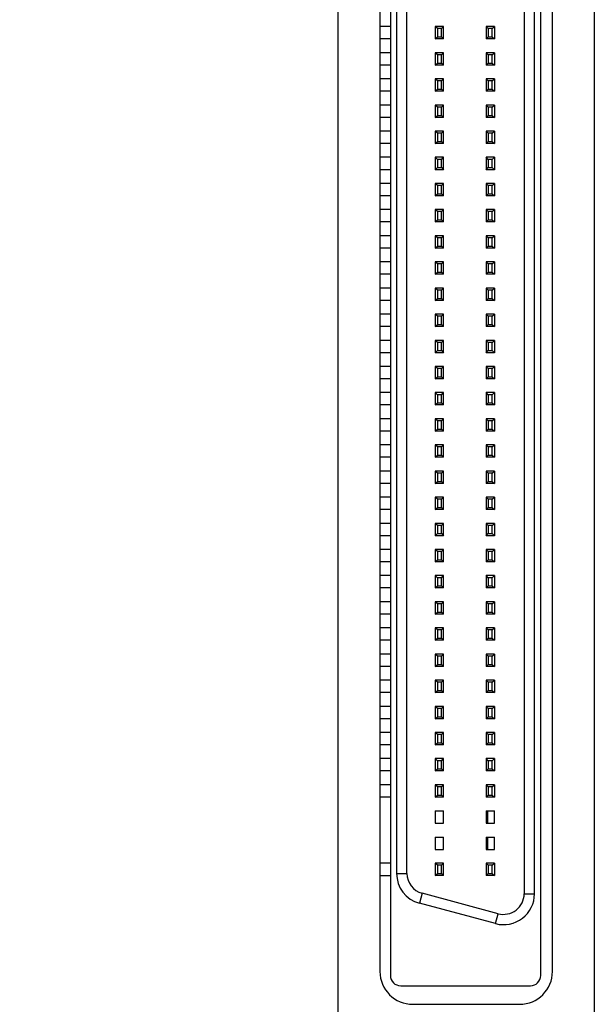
# Model space of a CAD drawing. Header units: inches. Extents: x 0.2 to 16.8, y 0.1 to 10.8.
# Tile 3 of 12: x 3.7 to 4.8, y 4.5 to 6.4. Entities that reach past the tile are written whole.
import ezdxf

# ---------------------------------------------------------------- set-up
doc = ezdxf.new("R2010")
doc.units = ezdxf.units.IN
doc.header["$LTSCALE"] = 0.935
doc.header["$MEASUREMENT"] = 0
doc.layers.get('0').update_dxf_attribs({"linetype": 'CONTINUOUS'})
doc.layers.add('DIMENSIONS', color=7, linetype='CONTINUOUS')
doc.styles.get("Standard").update_dxf_attribs({"font": 'txt', "width": 0.8})
doc.dimstyles.new('DIMSTYLE_1', dxfattribs={"dimtxt": 0.125, "dimasz": 0.18, "dimexe": 0.18, "dimexo": 0.0625, "dimgap": 0.09, "dimtad": 0, "dimtih": 1, "dimtoh": 1, "dimdec": 3, "dimzin": 4, "dimdsep": 46, "dimtxsty": 'STANDARD', "dimblk": '_FILLED', "dimblk1": '_FILLED', "dimblk2": '_FILLED', "dimcen": 0.09, "dimadec": 0, "dimazin": 0, "dimtp": 0.01, "dimtm": 0.01, "dimtfac": 1, "dimtdec": 3, "dimtofl": 0, "dimtmove": 0, "dimatfit": 3, "dimldrblk": '_FILLED', "dimfxl": 1, "dimtolj": 1, "dimtzin": 4, "dimarcsym": 0})

# ---------------------------------------------------------------- blocks, each defined once
blk = doc.blocks.new('*D2')
at = {"layer": 'DIMENSIONS', "color": 2, "linetype": 'CONTINUOUS'}
blk.add_line((4.3039, 7.5022), (3.6149, 7.5022), dxfattribs=at)
at = {"layer": 'DIMENSIONS', "color": 2, "linetype": 'CONTINUOUS', "width": 0.8}
for s, p in [('[', (2.8524, 7.4397)), (']', (3.4524, 7.4397)), ('3.766', (2.2274, 7.4397)), ('95.66', (2.9524, 7.4397))]:
    blk.add_text(s, height=0.125, dxfattribs=at).set_placement(p)
blk = doc.blocks.new('_FILLED')
at = {"color": 0, "linetype": 'BYBLOCK'}
blk.add_solid([(0, 0), (-1, 0.174), (-1, -0.174)], dxfattribs=at)
blk = doc.blocks.new('*D3')
at = {"layer": 'DIMENSIONS', "color": 2, "linetype": 'CONTINUOUS'}
for p, q in [((3.9832, 8.0072), (3.8524, 7.8593)), ((4.2452, 8.0072), (3.9832, 8.0072)), ((3.8524, 7.8593), (3.6149, 7.8593))]:
    blk.add_line(p, q, dxfattribs=at)
at = {"layer": 'DIMENSIONS', "color": 2, "linetype": 'CONTINUOUS', "width": 0.8}
for s, p in [('[', (2.7524, 7.7968)), (']', (3.4524, 7.7968)), ('4.271', (2.1274, 7.7968)), ('108.48', (2.8524, 7.7968))]:
    blk.add_text(s, height=0.125, dxfattribs=at).set_placement(p)
blk = doc.blocks.new('*D4')
at = {"layer": 'DIMENSIONS', "color": 2, "linetype": 'CONTINUOUS'}
blk.add_line((4.2399, 8.1272), (3.6149, 8.1272), dxfattribs=at)
at = {"layer": 'DIMENSIONS', "color": 2, "linetype": 'CONTINUOUS', "width": 0.8}
for s, p in [('4.391', (2.1274, 8.0647)), ('[', (2.7524, 8.0647)), ('111.53', (2.8524, 8.0647)), (']', (3.4524, 8.0647))]:
    blk.add_text(s, height=0.125, dxfattribs=at).set_placement(p)

msp = doc.modelspace()

# ---------------------------------------------------------------- linework, layer by layer
at = {"color": 7, "linetype": 'CONTINUOUS'}
for p, q in [((4.3024, 3.7362), (4.3024, 8.1272)), ((4.7924, 8.1272), (4.7924, 3.7362)), ((4.4024, 7.3092), (4.4024, 4.5533)), ((4.6898, 4.5533), (4.6898, 7.3092)), ((4.3824, 7.3022), (4.3824, 4.5612)), ((4.7124, 4.5612), (4.7124, 7.3022)), ((4.6583, 7.1529), (4.6583, 4.7096)), ((4.678, 4.7096), (4.678, 7.1529)), ((4.4142, 7.1138), (4.4142, 4.7486)), ((4.4339, 4.7486), (4.4339, 7.1138)), ((4.4024, 6.368), (4.3824, 6.368)), ((4.4882, 6.368), (4.4882, 6.3444)), ((4.4922, 6.3641), (4.4882, 6.368)), ((4.504, 6.368), (4.4882, 6.368)), ((4.5, 6.3641), (4.504, 6.368)), ((4.504, 6.3444), (4.504, 6.368)), ((4.5855, 6.368), (4.5855, 6.3444)), ((4.6012, 6.368), (4.5855, 6.368)), ((4.5894, 6.3641), (4.5855, 6.368)), ((4.5973, 6.3641), (4.6012, 6.368)), ((4.6012, 6.368), (4.6012, 6.3444)), ((4.4882, 6.3444), (4.4922, 6.3483)), ((4.4922, 6.3641), (4.4922, 6.3483)), ((4.5, 6.3641), (4.4922, 6.3641)), ((4.4922, 6.3483), (4.5, 6.3483)), ((4.5, 6.3483), (4.5, 6.3641)), ((4.5, 6.3483), (4.504, 6.3444)), ((4.5855, 6.3444), (4.5894, 6.3483)), ((4.5894, 6.3641), (4.5894, 6.3483)), ((4.5973, 6.3641), (4.5894, 6.3641)), ((4.5894, 6.3483), (4.5973, 6.3483)), ((4.5973, 6.3483), (4.5973, 6.3641)), ((4.5973, 6.3483), (4.6012, 6.3444)), ((4.4024, 6.3444), (4.3824, 6.3444)), ((4.504, 6.3444), (4.4882, 6.3444)), ((4.6012, 6.3444), (4.5855, 6.3444)), ((4.4024, 6.318), (4.3824, 6.318)), ((4.4882, 6.318), (4.4882, 6.2944)), ((4.4922, 6.3141), (4.4882, 6.318)), ((4.504, 6.318), (4.4882, 6.318)), ((4.4922, 6.3141), (4.4922, 6.2983)), ((4.5, 6.3141), (4.4922, 6.3141)), ((4.5, 6.3141), (4.504, 6.318)), ((4.5, 6.2983), (4.5, 6.3141)), ((4.504, 6.2944), (4.504, 6.318)), ((4.5855, 6.318), (4.5855, 6.2944)), ((4.5894, 6.3141), (4.5855, 6.318)), ((4.6012, 6.318), (4.5855, 6.318)), ((4.5894, 6.3141), (4.5894, 6.2983)), ((4.5973, 6.3141), (4.5894, 6.3141)), ((4.5973, 6.3141), (4.6012, 6.318)), ((4.5973, 6.2983), (4.5973, 6.3141)), ((4.6012, 6.318), (4.6012, 6.2944)), ((4.4024, 6.2944), (4.3824, 6.2944)), ((4.4882, 6.2944), (4.4922, 6.2983)), ((4.504, 6.2944), (4.4882, 6.2944)), ((4.4922, 6.2983), (4.5, 6.2983)), ((4.5, 6.2983), (4.504, 6.2944)), ((4.5855, 6.2944), (4.5894, 6.2983)), ((4.6012, 6.2944), (4.5855, 6.2944)), ((4.5894, 6.2983), (4.5973, 6.2983)), ((4.5973, 6.2983), (4.6012, 6.2944)), ((4.4024, 6.268), (4.3824, 6.268)), ((4.4882, 6.268), (4.4882, 6.2444)), ((4.4922, 6.2641), (4.4882, 6.268)), ((4.504, 6.268), (4.4882, 6.268)), ((4.4922, 6.2641), (4.4922, 6.2483)), ((4.5, 6.2641), (4.4922, 6.2641)), ((4.5, 6.2641), (4.504, 6.268)), ((4.5, 6.2483), (4.5, 6.2641)), ((4.504, 6.2444), (4.504, 6.268)), ((4.5855, 6.268), (4.5855, 6.2444)), ((4.5894, 6.2641), (4.5855, 6.268)), ((4.6012, 6.268), (4.5855, 6.268)), ((4.5894, 6.2641), (4.5894, 6.2483)), ((4.5973, 6.2641), (4.5894, 6.2641)), ((4.5973, 6.2641), (4.6012, 6.268)), ((4.5973, 6.2483), (4.5973, 6.2641)), ((4.6012, 6.268), (4.6012, 6.2444)), ((4.4024, 6.2444), (4.3824, 6.2444)), ((4.4882, 6.2444), (4.4922, 6.2483)), ((4.504, 6.2444), (4.4882, 6.2444)), ((4.4922, 6.2483), (4.5, 6.2483)), ((4.5, 6.2483), (4.504, 6.2444)), ((4.5855, 6.2444), (4.5894, 6.2483)), ((4.6012, 6.2444), (4.5855, 6.2444)), ((4.5894, 6.2483), (4.5973, 6.2483)), ((4.5973, 6.2483), (4.6012, 6.2444)), ((4.4024, 6.218), (4.3824, 6.218)), ((4.4882, 6.218), (4.4882, 6.1944)), ((4.4922, 6.2141), (4.4882, 6.218)), ((4.504, 6.218), (4.4882, 6.218)), ((4.4922, 6.2141), (4.4922, 6.1983)), ((4.5, 6.2141), (4.4922, 6.2141)), ((4.5, 6.2141), (4.504, 6.218)), ((4.5, 6.1983), (4.5, 6.2141)), ((4.504, 6.1944), (4.504, 6.218)), ((4.5855, 6.218), (4.5855, 6.1944)), ((4.6012, 6.218), (4.5855, 6.218)), ((4.5894, 6.2141), (4.5855, 6.218)), ((4.5894, 6.2141), (4.5894, 6.1983)), ((4.5973, 6.2141), (4.5894, 6.2141)), ((4.5973, 6.2141), (4.6012, 6.218)), ((4.5973, 6.1983), (4.5973, 6.2141)), ((4.6012, 6.218), (4.6012, 6.1944)), ((4.4882, 6.1944), (4.4922, 6.1983)), ((4.4922, 6.1983), (4.5, 6.1983)), ((4.5, 6.1983), (4.504, 6.1944)), ((4.5855, 6.1944), (4.5894, 6.1983)), ((4.5894, 6.1983), (4.5973, 6.1983)), ((4.5973, 6.1983), (4.6012, 6.1944)), ((4.4024, 6.1944), (4.3824, 6.1944)), ((4.504, 6.1944), (4.4882, 6.1944)), ((4.6012, 6.1944), (4.5855, 6.1944)), ((4.4024, 6.168), (4.3824, 6.168)), ((4.4882, 6.168), (4.4882, 6.1444)), ((4.4922, 6.1641), (4.4882, 6.168)), ((4.504, 6.168), (4.4882, 6.168)), ((4.4922, 6.1641), (4.4922, 6.1483)), ((4.5, 6.1641), (4.4922, 6.1641)), ((4.5, 6.1641), (4.504, 6.168)), ((4.5, 6.1483), (4.5, 6.1641)), ((4.504, 6.1444), (4.504, 6.168)), ((4.5855, 6.168), (4.5855, 6.1444)), ((4.6012, 6.168), (4.5855, 6.168)), ((4.5894, 6.1641), (4.5855, 6.168)), ((4.5894, 6.1641), (4.5894, 6.1483)), ((4.5973, 6.1641), (4.5894, 6.1641)), ((4.5973, 6.1641), (4.6012, 6.168)), ((4.5973, 6.1483), (4.5973, 6.1641)), ((4.6012, 6.168), (4.6012, 6.1444)), ((4.4024, 6.1444), (4.3824, 6.1444)), ((4.4882, 6.1444), (4.4922, 6.1483)), ((4.504, 6.1444), (4.4882, 6.1444)), ((4.4922, 6.1483), (4.5, 6.1483)), ((4.5, 6.1483), (4.504, 6.1444)), ((4.5855, 6.1444), (4.5894, 6.1483)), ((4.6012, 6.1444), (4.5855, 6.1444)), ((4.5894, 6.1483), (4.5973, 6.1483)), ((4.5973, 6.1483), (4.6012, 6.1444)), ((4.4024, 6.118), (4.3824, 6.118)), ((4.4882, 6.118), (4.4882, 6.0944)), ((4.4922, 6.1141), (4.4882, 6.118)), ((4.504, 6.118), (4.4882, 6.118)), ((4.4922, 6.1141), (4.4922, 6.0983)), ((4.5, 6.1141), (4.4922, 6.1141)), ((4.5, 6.1141), (4.504, 6.118)), ((4.5, 6.0983), (4.5, 6.1141)), ((4.504, 6.0944), (4.504, 6.118)), ((4.5855, 6.118), (4.5855, 6.0944)), ((4.5894, 6.1141), (4.5855, 6.118)), ((4.6012, 6.118), (4.5855, 6.118)), ((4.5894, 6.1141), (4.5894, 6.0983)), ((4.5973, 6.1141), (4.5894, 6.1141)), ((4.5973, 6.1141), (4.6012, 6.118)), ((4.5973, 6.0983), (4.5973, 6.1141)), ((4.6012, 6.118), (4.6012, 6.0944)), ((4.4024, 6.0944), (4.3824, 6.0944)), ((4.4882, 6.0944), (4.4922, 6.0983)), ((4.504, 6.0944), (4.4882, 6.0944)), ((4.4922, 6.0983), (4.5, 6.0983)), ((4.5, 6.0983), (4.504, 6.0944)), ((4.5855, 6.0944), (4.5894, 6.0983)), ((4.6012, 6.0944), (4.5855, 6.0944)), ((4.5894, 6.0983), (4.5973, 6.0983)), ((4.5973, 6.0983), (4.6012, 6.0944)), ((4.4024, 6.068), (4.3824, 6.068)), ((4.4882, 6.068), (4.4882, 6.0444)), ((4.504, 6.068), (4.4882, 6.068)), ((4.4922, 6.0641), (4.4882, 6.068)), ((4.4922, 6.0641), (4.4922, 6.0483)), ((4.5, 6.0641), (4.4922, 6.0641)), ((4.5, 6.0641), (4.504, 6.068)), ((4.5, 6.0483), (4.5, 6.0641)), ((4.504, 6.0444), (4.504, 6.068)), ((4.5855, 6.068), (4.5855, 6.0444)), ((4.6012, 6.068), (4.5855, 6.068)), ((4.5894, 6.0641), (4.5855, 6.068)), ((4.5894, 6.0641), (4.5894, 6.0483)), ((4.5973, 6.0641), (4.5894, 6.0641)), ((4.5973, 6.0641), (4.6012, 6.068)), ((4.5973, 6.0483), (4.5973, 6.0641)), ((4.6012, 6.068), (4.6012, 6.0444)), ((4.4882, 6.0444), (4.4922, 6.0483)), ((4.4922, 6.0483), (4.5, 6.0483)), ((4.5, 6.0483), (4.504, 6.0444)), ((4.5855, 6.0444), (4.5894, 6.0483)), ((4.5894, 6.0483), (4.5973, 6.0483)), ((4.5973, 6.0483), (4.6012, 6.0444)), ((4.4024, 6.0444), (4.3824, 6.0444)), ((4.504, 6.0444), (4.4882, 6.0444)), ((4.6012, 6.0444), (4.5855, 6.0444)), ((4.4024, 6.018), (4.3824, 6.018)), ((4.4882, 6.018), (4.4882, 5.9944)), ((4.4922, 6.0141), (4.4882, 6.018)), ((4.504, 6.018), (4.4882, 6.018)), ((4.4922, 6.0141), (4.4922, 5.9983)), ((4.5, 6.0141), (4.4922, 6.0141)), ((4.5, 6.0141), (4.504, 6.018)), ((4.5, 5.9983), (4.5, 6.0141)), ((4.504, 5.9944), (4.504, 6.018)), ((4.5855, 6.018), (4.5855, 5.9944)), ((4.6012, 6.018), (4.5855, 6.018)), ((4.5894, 6.0141), (4.5855, 6.018)), ((4.5894, 6.0141), (4.5894, 5.9983)), ((4.5973, 6.0141), (4.5894, 6.0141)), ((4.5973, 6.0141), (4.6012, 6.018)), ((4.5973, 5.9983), (4.5973, 6.0141)), ((4.6012, 6.018), (4.6012, 5.9944)), ((4.4024, 5.9944), (4.3824, 5.9944)), ((4.4882, 5.9944), (4.4922, 5.9983)), ((4.504, 5.9944), (4.4882, 5.9944)), ((4.4922, 5.9983), (4.5, 5.9983)), ((4.5, 5.9983), (4.504, 5.9944)), ((4.5855, 5.9944), (4.5894, 5.9983)), ((4.6012, 5.9944), (4.5855, 5.9944)), ((4.5894, 5.9983), (4.5973, 5.9983)), ((4.5973, 5.9983), (4.6012, 5.9944)), ((4.4024, 5.968), (4.3824, 5.968)), ((4.4882, 5.968), (4.4882, 5.9444)), ((4.4922, 5.9641), (4.4882, 5.968)), ((4.504, 5.968), (4.4882, 5.968)), ((4.4922, 5.9641), (4.4922, 5.9483)), ((4.5, 5.9641), (4.4922, 5.9641)), ((4.5, 5.9641), (4.504, 5.968)), ((4.5, 5.9483), (4.5, 5.9641)), ((4.504, 5.9444), (4.504, 5.968)), ((4.5855, 5.968), (4.5855, 5.9444)), ((4.6012, 5.968), (4.5855, 5.968)), ((4.5894, 5.9641), (4.5855, 5.968)), ((4.5894, 5.9641), (4.5894, 5.9483)), ((4.5973, 5.9641), (4.5894, 5.9641)), ((4.5973, 5.9641), (4.6012, 5.968)), ((4.5973, 5.9483), (4.5973, 5.9641)), ((4.6012, 5.968), (4.6012, 5.9444)), ((4.4024, 5.9444), (4.3824, 5.9444)), ((4.4882, 5.9444), (4.4922, 5.9483)), ((4.504, 5.9444), (4.4882, 5.9444)), ((4.4922, 5.9483), (4.5, 5.9483)), ((4.5, 5.9483), (4.504, 5.9444)), ((4.5855, 5.9444), (4.5894, 5.9483)), ((4.6012, 5.9444), (4.5855, 5.9444)), ((4.5894, 5.9483), (4.5973, 5.9483)), ((4.5973, 5.9483), (4.6012, 5.9444)), ((4.4024, 5.918), (4.3824, 5.918)), ((4.4882, 5.918), (4.4882, 5.8944)), ((4.504, 5.918), (4.4882, 5.918)), ((4.4922, 5.9141), (4.4882, 5.918)), ((4.4922, 5.9141), (4.4922, 5.8983)), ((4.5, 5.9141), (4.4922, 5.9141)), ((4.5, 5.9141), (4.504, 5.918)), ((4.5, 5.8983), (4.5, 5.9141)), ((4.504, 5.8944), (4.504, 5.918)), ((4.6012, 5.918), (4.5855, 5.918)), ((4.5894, 5.9141), (4.5855, 5.918)), ((4.5855, 5.918), (4.5855, 5.8944)), ((4.5973, 5.9141), (4.5894, 5.9141)), ((4.5894, 5.9141), (4.5894, 5.8983)), ((4.5973, 5.9141), (4.6012, 5.918)), ((4.5973, 5.8983), (4.5973, 5.9141)), ((4.6012, 5.918), (4.6012, 5.8944)), ((4.4024, 5.8944), (4.3824, 5.8944)), ((4.4882, 5.8944), (4.4922, 5.8983)), ((4.504, 5.8944), (4.4882, 5.8944)), ((4.4922, 5.8983), (4.5, 5.8983)), ((4.5, 5.8983), (4.504, 5.8944)), ((4.5855, 5.8944), (4.5894, 5.8983)), ((4.6012, 5.8944), (4.5855, 5.8944)), ((4.5894, 5.8983), (4.5973, 5.8983)), ((4.5973, 5.8983), (4.6012, 5.8944)), ((4.4024, 5.868), (4.3824, 5.868)), ((4.4882, 5.868), (4.4882, 5.8444)), ((4.504, 5.868), (4.4882, 5.868)), ((4.4922, 5.8641), (4.4882, 5.868)), ((4.4922, 5.8641), (4.4922, 5.8483)), ((4.5, 5.8641), (4.4922, 5.8641)), ((4.5, 5.8641), (4.504, 5.868)), ((4.5, 5.8483), (4.5, 5.8641)), ((4.504, 5.8444), (4.504, 5.868)), ((4.6012, 5.868), (4.5855, 5.868)), ((4.5894, 5.8641), (4.5855, 5.868)), ((4.5855, 5.868), (4.5855, 5.8444)), ((4.5973, 5.8641), (4.5894, 5.8641)), ((4.5894, 5.8641), (4.5894, 5.8483)), ((4.5973, 5.8641), (4.6012, 5.868)), ((4.5973, 5.8483), (4.5973, 5.8641)), ((4.6012, 5.868), (4.6012, 5.8444)), ((4.4024, 5.8444), (4.3824, 5.8444)), ((4.4882, 5.8444), (4.4922, 5.8483)), ((4.504, 5.8444), (4.4882, 5.8444)), ((4.4922, 5.8483), (4.5, 5.8483)), ((4.5, 5.8483), (4.504, 5.8444)), ((4.5855, 5.8444), (4.5894, 5.8483)), ((4.6012, 5.8444), (4.5855, 5.8444)), ((4.5894, 5.8483), (4.5973, 5.8483)), ((4.5973, 5.8483), (4.6012, 5.8444)), ((4.4024, 5.818), (4.3824, 5.818)), ((4.4882, 5.818), (4.4882, 5.7944)), ((4.504, 5.818), (4.4882, 5.818)), ((4.4922, 5.8141), (4.4882, 5.818)), ((4.4922, 5.8141), (4.4922, 5.7983)), ((4.5, 5.8141), (4.4922, 5.8141)), ((4.5, 5.8141), (4.504, 5.818)), ((4.5, 5.7983), (4.5, 5.8141)), ((4.504, 5.7944), (4.504, 5.818)), ((4.6012, 5.818), (4.5855, 5.818)), ((4.5894, 5.8141), (4.5855, 5.818)), ((4.5855, 5.818), (4.5855, 5.7944)), ((4.5973, 5.8141), (4.5894, 5.8141)), ((4.5894, 5.8141), (4.5894, 5.7983)), ((4.5973, 5.8141), (4.6012, 5.818)), ((4.5973, 5.7983), (4.5973, 5.8141)), ((4.6012, 5.818), (4.6012, 5.7944)), ((4.4024, 5.7944), (4.3824, 5.7944)), ((4.4882, 5.7944), (4.4922, 5.7983)), ((4.504, 5.7944), (4.4882, 5.7944)), ((4.4922, 5.7983), (4.5, 5.7983)), ((4.5, 5.7983), (4.504, 5.7944)), ((4.5855, 5.7944), (4.5894, 5.7983)), ((4.6012, 5.7944), (4.5855, 5.7944)), ((4.5894, 5.7983), (4.5973, 5.7983)), ((4.5973, 5.7983), (4.6012, 5.7944)), ((4.4024, 5.768), (4.3824, 5.768)), ((4.504, 5.768), (4.4882, 5.768)), ((4.4922, 5.7641), (4.4882, 5.768)), ((4.4882, 5.768), (4.4882, 5.7444)), ((4.5, 5.7641), (4.4922, 5.7641)), ((4.4922, 5.7641), (4.4922, 5.7483)), ((4.5, 5.7641), (4.504, 5.768)), ((4.5, 5.7483), (4.5, 5.7641)), ((4.504, 5.7444), (4.504, 5.768)), ((4.6012, 5.768), (4.5855, 5.768)), ((4.5894, 5.7641), (4.5855, 5.768)), ((4.5855, 5.768), (4.5855, 5.7444)), ((4.5973, 5.7641), (4.5894, 5.7641)), ((4.5894, 5.7641), (4.5894, 5.7483)), ((4.5973, 5.7641), (4.6012, 5.768)), ((4.5973, 5.7483), (4.5973, 5.7641)), ((4.6012, 5.768), (4.6012, 5.7444)), ((4.4024, 5.7444), (4.3824, 5.7444)), ((4.4882, 5.7444), (4.4922, 5.7483)), ((4.504, 5.7444), (4.4882, 5.7444)), ((4.4922, 5.7483), (4.5, 5.7483)), ((4.5, 5.7483), (4.504, 5.7444)), ((4.5855, 5.7444), (4.5894, 5.7483)), ((4.6012, 5.7444), (4.5855, 5.7444)), ((4.5894, 5.7483), (4.5973, 5.7483)), ((4.5973, 5.7483), (4.6012, 5.7444)), ((4.4024, 5.718), (4.3824, 5.718)), ((4.504, 5.718), (4.4882, 5.718)), ((4.4922, 5.7141), (4.4882, 5.718)), ((4.4882, 5.718), (4.4882, 5.6944)), ((4.5, 5.7141), (4.4922, 5.7141)), ((4.4922, 5.7141), (4.4922, 5.6983)), ((4.5, 5.7141), (4.504, 5.718)), ((4.5, 5.6983), (4.5, 5.7141)), ((4.504, 5.6944), (4.504, 5.718)), ((4.6012, 5.718), (4.5855, 5.718)), ((4.5894, 5.7141), (4.5855, 5.718)), ((4.5855, 5.718), (4.5855, 5.6944)), ((4.5973, 5.7141), (4.5894, 5.7141)), ((4.5894, 5.7141), (4.5894, 5.6983)), ((4.5973, 5.7141), (4.6012, 5.718)), ((4.5973, 5.6983), (4.5973, 5.7141)), ((4.6012, 5.718), (4.6012, 5.6944)), ((4.4024, 5.6944), (4.3824, 5.6944)), ((4.4882, 5.6944), (4.4922, 5.6983)), ((4.504, 5.6944), (4.4882, 5.6944)), ((4.4922, 5.6983), (4.5, 5.6983)), ((4.5, 5.6983), (4.504, 5.6944)), ((4.5855, 5.6944), (4.5894, 5.6983)), ((4.6012, 5.6944), (4.5855, 5.6944)), ((4.5894, 5.6983), (4.5973, 5.6983)), ((4.5973, 5.6983), (4.6012, 5.6944)), ((4.4024, 5.668), (4.3824, 5.668)), ((4.504, 5.668), (4.4882, 5.668)), ((4.4922, 5.6641), (4.4882, 5.668)), ((4.4882, 5.668), (4.4882, 5.6444)), ((4.5, 5.6641), (4.504, 5.668)), ((4.504, 5.6444), (4.504, 5.668)), ((4.6012, 5.668), (4.5855, 5.668)), ((4.5894, 5.6641), (4.5855, 5.668)), ((4.5855, 5.668), (4.5855, 5.6444)), ((4.5973, 5.6641), (4.6012, 5.668)), ((4.6012, 5.668), (4.6012, 5.6444)), ((4.5, 5.6641), (4.4922, 5.6641)), ((4.4922, 5.6641), (4.4922, 5.6483)), ((4.5, 5.6483), (4.5, 5.6641)), ((4.5973, 5.6641), (4.5894, 5.6641)), ((4.5894, 5.6641), (4.5894, 5.6483)), ((4.5973, 5.6483), (4.5973, 5.6641)), ((4.4024, 5.6444), (4.3824, 5.6444)), ((4.4882, 5.6444), (4.4922, 5.6483)), ((4.504, 5.6444), (4.4882, 5.6444)), ((4.4922, 5.6483), (4.5, 5.6483)), ((4.5, 5.6483), (4.504, 5.6444)), ((4.5855, 5.6444), (4.5894, 5.6483)), ((4.6012, 5.6444), (4.5855, 5.6444)), ((4.5894, 5.6483), (4.5973, 5.6483)), ((4.5973, 5.6483), (4.6012, 5.6444)), ((4.4024, 5.618), (4.3824, 5.618)), ((4.504, 5.618), (4.4882, 5.618)), ((4.4922, 5.6141), (4.4882, 5.618)), ((4.4882, 5.618), (4.4882, 5.5944)), ((4.5, 5.6141), (4.4922, 5.6141)), ((4.4922, 5.6141), (4.4922, 5.5983)), ((4.5, 5.6141), (4.504, 5.618)), ((4.5, 5.5983), (4.5, 5.6141)), ((4.504, 5.5944), (4.504, 5.618)), ((4.6012, 5.618), (4.5855, 5.618)), ((4.5894, 5.6141), (4.5855, 5.618)), ((4.5855, 5.618), (4.5855, 5.5944)), ((4.5973, 5.6141), (4.5894, 5.6141)), ((4.5894, 5.6141), (4.5894, 5.5983)), ((4.5973, 5.6141), (4.6012, 5.618)), ((4.5973, 5.5983), (4.5973, 5.6141)), ((4.6012, 5.618), (4.6012, 5.5944)), ((4.4024, 5.5944), (4.3824, 5.5944)), ((4.4882, 5.5944), (4.4922, 5.5983)), ((4.504, 5.5944), (4.4882, 5.5944)), ((4.4922, 5.5983), (4.5, 5.5983)), ((4.5, 5.5983), (4.504, 5.5944)), ((4.5855, 5.5944), (4.5894, 5.5983)), ((4.6012, 5.5944), (4.5855, 5.5944)), ((4.5894, 5.5983), (4.5973, 5.5983)), ((4.5973, 5.5983), (4.6012, 5.5944)), ((4.4024, 5.568), (4.3824, 5.568)), ((4.504, 5.568), (4.4882, 5.568)), ((4.4922, 5.5641), (4.4882, 5.568)), ((4.4882, 5.568), (4.4882, 5.5444)), ((4.5, 5.5641), (4.4922, 5.5641)), ((4.4922, 5.5641), (4.4922, 5.5483)), ((4.5, 5.5641), (4.504, 5.568)), ((4.5, 5.5483), (4.5, 5.5641)), ((4.504, 5.5444), (4.504, 5.568)), ((4.6012, 5.568), (4.5855, 5.568)), ((4.5894, 5.5641), (4.5855, 5.568)), ((4.5855, 5.568), (4.5855, 5.5444)), ((4.5973, 5.5641), (4.5894, 5.5641)), ((4.5894, 5.5641), (4.5894, 5.5483)), ((4.5973, 5.5641), (4.6012, 5.568)), ((4.5973, 5.5483), (4.5973, 5.5641)), ((4.6012, 5.568), (4.6012, 5.5444)), ((4.4024, 5.5444), (4.3824, 5.5444)), ((4.4882, 5.5444), (4.4922, 5.5483)), ((4.504, 5.5444), (4.4882, 5.5444)), ((4.4922, 5.5483), (4.5, 5.5483)), ((4.5, 5.5483), (4.504, 5.5444)), ((4.5855, 5.5444), (4.5894, 5.5483)), ((4.6012, 5.5444), (4.5855, 5.5444)), ((4.5894, 5.5483), (4.5973, 5.5483)), ((4.5973, 5.5483), (4.6012, 5.5444)), ((4.4024, 5.518), (4.3824, 5.518)), ((4.504, 5.518), (4.4882, 5.518)), ((4.4922, 5.5141), (4.4882, 5.518)), ((4.4882, 5.518), (4.4882, 5.4944)), ((4.5, 5.5141), (4.504, 5.518)), ((4.504, 5.4944), (4.504, 5.518)), ((4.6012, 5.518), (4.5855, 5.518)), ((4.5894, 5.5141), (4.5855, 5.518)), ((4.5855, 5.518), (4.5855, 5.4944)), ((4.5973, 5.5141), (4.6012, 5.518)), ((4.6012, 5.518), (4.6012, 5.4944)), ((4.5, 5.5141), (4.4922, 5.5141)), ((4.4922, 5.5141), (4.4922, 5.4983)), ((4.5, 5.4983), (4.5, 5.5141)), ((4.5973, 5.5141), (4.5894, 5.5141)), ((4.5894, 5.5141), (4.5894, 5.4983)), ((4.5973, 5.4983), (4.5973, 5.5141)), ((4.4024, 5.4944), (4.3824, 5.4944)), ((4.4882, 5.4944), (4.4922, 5.4983)), ((4.504, 5.4944), (4.4882, 5.4944)), ((4.4922, 5.4983), (4.5, 5.4983)), ((4.5, 5.4983), (4.504, 5.4944)), ((4.5855, 5.4944), (4.5894, 5.4983)), ((4.6012, 5.4944), (4.5855, 5.4944)), ((4.5894, 5.4983), (4.5973, 5.4983)), ((4.5973, 5.4983), (4.6012, 5.4944)), ((4.4024, 5.468), (4.3824, 5.468)), ((4.504, 5.468), (4.4882, 5.468)), ((4.4922, 5.4641), (4.4882, 5.468)), ((4.4882, 5.468), (4.4882, 5.4444)), ((4.5, 5.4641), (4.4922, 5.4641)), ((4.4922, 5.4641), (4.4922, 5.4483)), ((4.5, 5.4641), (4.504, 5.468)), ((4.5, 5.4483), (4.5, 5.4641)), ((4.504, 5.4444), (4.504, 5.468)), ((4.6012, 5.468), (4.5855, 5.468)), ((4.5894, 5.4641), (4.5855, 5.468)), ((4.5855, 5.468), (4.5855, 5.4444)), ((4.5973, 5.4641), (4.5894, 5.4641)), ((4.5894, 5.4641), (4.5894, 5.4483)), ((4.5973, 5.4641), (4.6012, 5.468)), ((4.5973, 5.4483), (4.5973, 5.4641)), ((4.6012, 5.468), (4.6012, 5.4444)), ((4.4024, 5.4444), (4.3824, 5.4444)), ((4.4882, 5.4444), (4.4922, 5.4483)), ((4.504, 5.4444), (4.4882, 5.4444)), ((4.4922, 5.4483), (4.5, 5.4483)), ((4.5, 5.4483), (4.504, 5.4444)), ((4.5855, 5.4444), (4.5894, 5.4483)), ((4.6012, 5.4444), (4.5855, 5.4444)), ((4.5894, 5.4483), (4.5973, 5.4483)), ((4.5973, 5.4483), (4.6012, 5.4444)), ((4.4024, 5.418), (4.3824, 5.418)), ((4.504, 5.418), (4.4882, 5.418)), ((4.4922, 5.4141), (4.4882, 5.418)), ((4.4882, 5.418), (4.4882, 5.3944)), ((4.5, 5.4141), (4.4922, 5.4141)), ((4.4922, 5.4141), (4.4922, 5.3983)), ((4.5, 5.4141), (4.504, 5.418)), ((4.5, 5.3983), (4.5, 5.4141)), ((4.504, 5.3944), (4.504, 5.418)), ((4.6012, 5.418), (4.5855, 5.418)), ((4.5894, 5.4141), (4.5855, 5.418)), ((4.5855, 5.418), (4.5855, 5.3944)), ((4.5973, 5.4141), (4.5894, 5.4141)), ((4.5894, 5.4141), (4.5894, 5.3983)), ((4.5973, 5.4141), (4.6012, 5.418)), ((4.5973, 5.3983), (4.5973, 5.4141)), ((4.6012, 5.418), (4.6012, 5.3944)), ((4.4024, 5.3944), (4.3824, 5.3944)), ((4.4882, 5.3944), (4.4922, 5.3983)), ((4.504, 5.3944), (4.4882, 5.3944)), ((4.4922, 5.3983), (4.5, 5.3983)), ((4.5, 5.3983), (4.504, 5.3944)), ((4.5855, 5.3944), (4.5894, 5.3983)), ((4.6012, 5.3944), (4.5855, 5.3944)), ((4.5894, 5.3983), (4.5973, 5.3983)), ((4.5973, 5.3983), (4.6012, 5.3944)), ((4.4024, 5.368), (4.3824, 5.368)), ((4.504, 5.368), (4.4882, 5.368)), ((4.4922, 5.3641), (4.4882, 5.368)), ((4.4882, 5.368), (4.4882, 5.3444)), ((4.5, 5.3641), (4.504, 5.368)), ((4.504, 5.3444), (4.504, 5.368)), ((4.6012, 5.368), (4.5855, 5.368)), ((4.5894, 5.3641), (4.5855, 5.368)), ((4.5855, 5.368), (4.5855, 5.3444)), ((4.5973, 5.3641), (4.6012, 5.368)), ((4.6012, 5.368), (4.6012, 5.3444)), ((4.4882, 5.3444), (4.4922, 5.3483)), ((4.5, 5.3641), (4.4922, 5.3641)), ((4.4922, 5.3641), (4.4922, 5.3483)), ((4.4922, 5.3483), (4.5, 5.3483)), ((4.5, 5.3483), (4.5, 5.3641)), ((4.5, 5.3483), (4.504, 5.3444)), ((4.5855, 5.3444), (4.5894, 5.3483)), ((4.5973, 5.3641), (4.5894, 5.3641)), ((4.5894, 5.3641), (4.5894, 5.3483)), ((4.5894, 5.3483), (4.5973, 5.3483)), ((4.5973, 5.3483), (4.5973, 5.3641)), ((4.5973, 5.3483), (4.6012, 5.3444)), ((4.4024, 5.3444), (4.3824, 5.3444)), ((4.504, 5.3444), (4.4882, 5.3444)), ((4.6012, 5.3444), (4.5855, 5.3444)), ((4.4024, 5.318), (4.3824, 5.318)), ((4.504, 5.318), (4.4882, 5.318)), ((4.4922, 5.3141), (4.4882, 5.318)), ((4.4882, 5.318), (4.4882, 5.2944)), ((4.5, 5.3141), (4.4922, 5.3141)), ((4.4922, 5.3141), (4.4922, 5.2983)), ((4.5, 5.3141), (4.504, 5.318)), ((4.5, 5.2983), (4.5, 5.3141)), ((4.504, 5.2944), (4.504, 5.318)), ((4.6012, 5.318), (4.5855, 5.318)), ((4.5894, 5.3141), (4.5855, 5.318)), ((4.5855, 5.318), (4.5855, 5.2944)), ((4.5973, 5.3141), (4.5894, 5.3141)), ((4.5894, 5.3141), (4.5894, 5.2983)), ((4.5973, 5.3141), (4.6012, 5.318)), ((4.5973, 5.2983), (4.5973, 5.3141)), ((4.6012, 5.318), (4.6012, 5.2944)), ((4.4024, 5.2944), (4.3824, 5.2944)), ((4.4882, 5.2944), (4.4922, 5.2983)), ((4.504, 5.2944), (4.4882, 5.2944)), ((4.4922, 5.2983), (4.5, 5.2983)), ((4.5, 5.2983), (4.504, 5.2944)), ((4.5855, 5.2944), (4.5894, 5.2983)), ((4.6012, 5.2944), (4.5855, 5.2944)), ((4.5894, 5.2983), (4.5973, 5.2983)), ((4.5973, 5.2983), (4.6012, 5.2944)), ((4.4024, 5.268), (4.3824, 5.268)), ((4.504, 5.268), (4.4882, 5.268)), ((4.4922, 5.2641), (4.4882, 5.268)), ((4.4882, 5.268), (4.4882, 5.2444)), ((4.5, 5.2641), (4.4922, 5.2641)), ((4.4922, 5.2641), (4.4922, 5.2483)), ((4.5, 5.2641), (4.504, 5.268)), ((4.5, 5.2483), (4.5, 5.2641)), ((4.504, 5.2444), (4.504, 5.268)), ((4.6012, 5.268), (4.5855, 5.268)), ((4.5894, 5.2641), (4.5855, 5.268)), ((4.5855, 5.268), (4.5855, 5.2444)), ((4.5973, 5.2641), (4.5894, 5.2641)), ((4.5894, 5.2641), (4.5894, 5.2483)), ((4.5973, 5.2641), (4.6012, 5.268)), ((4.5973, 5.2483), (4.5973, 5.2641)), ((4.6012, 5.268), (4.6012, 5.2444)), ((4.4024, 5.2444), (4.3824, 5.2444)), ((4.4882, 5.2444), (4.4922, 5.2483)), ((4.504, 5.2444), (4.4882, 5.2444)), ((4.4922, 5.2483), (4.5, 5.2483)), ((4.5, 5.2483), (4.504, 5.2444)), ((4.5855, 5.2444), (4.5894, 5.2483)), ((4.6012, 5.2444), (4.5855, 5.2444)), ((4.5894, 5.2483), (4.5973, 5.2483)), ((4.5973, 5.2483), (4.6012, 5.2444)), ((4.4024, 5.218), (4.3824, 5.218)), ((4.504, 5.218), (4.4882, 5.218)), ((4.4922, 5.2141), (4.4882, 5.218)), ((4.4882, 5.218), (4.4882, 5.1944)), ((4.5, 5.2141), (4.504, 5.218)), ((4.504, 5.1944), (4.504, 5.218)), ((4.6012, 5.218), (4.5855, 5.218)), ((4.5894, 5.2141), (4.5855, 5.218)), ((4.5855, 5.218), (4.5855, 5.1944)), ((4.5973, 5.2141), (4.6012, 5.218)), ((4.6012, 5.218), (4.6012, 5.1944)), ((4.4882, 5.1944), (4.4922, 5.1983)), ((4.5, 5.2141), (4.4922, 5.2141)), ((4.4922, 5.2141), (4.4922, 5.1983)), ((4.4922, 5.1983), (4.5, 5.1983)), ((4.5, 5.1983), (4.5, 5.2141)), ((4.5, 5.1983), (4.504, 5.1944)), ((4.5855, 5.1944), (4.5894, 5.1983)), ((4.5973, 5.2141), (4.5894, 5.2141)), ((4.5894, 5.2141), (4.5894, 5.1983)), ((4.5894, 5.1983), (4.5973, 5.1983)), ((4.5973, 5.1983), (4.5973, 5.2141)), ((4.5973, 5.1983), (4.6012, 5.1944)), ((4.4024, 5.1944), (4.3824, 5.1944)), ((4.504, 5.1944), (4.4882, 5.1944)), ((4.6012, 5.1944), (4.5855, 5.1944)), ((4.4024, 5.168), (4.3824, 5.168)), ((4.504, 5.168), (4.4882, 5.168)), ((4.4922, 5.1641), (4.4882, 5.168)), ((4.4882, 5.168), (4.4882, 5.1444)), ((4.5, 5.1641), (4.4922, 5.1641)), ((4.4922, 5.1641), (4.4922, 5.1483)), ((4.5, 5.1641), (4.504, 5.168)), ((4.5, 5.1483), (4.5, 5.1641)), ((4.504, 5.1444), (4.504, 5.168)), ((4.6012, 5.168), (4.5855, 5.168)), ((4.5894, 5.1641), (4.5855, 5.168)), ((4.5855, 5.168), (4.5855, 5.1444)), ((4.5973, 5.1641), (4.5894, 5.1641)), ((4.5894, 5.1641), (4.5894, 5.1483)), ((4.5973, 5.1641), (4.6012, 5.168)), ((4.5973, 5.1483), (4.5973, 5.1641)), ((4.6012, 5.168), (4.6012, 5.1444)), ((4.4024, 5.1444), (4.3824, 5.1444)), ((4.4882, 5.1444), (4.4922, 5.1483)), ((4.504, 5.1444), (4.4882, 5.1444)), ((4.4922, 5.1483), (4.5, 5.1483)), ((4.5, 5.1483), (4.504, 5.1444)), ((4.5855, 5.1444), (4.5894, 5.1483)), ((4.6012, 5.1444), (4.5855, 5.1444)), ((4.5894, 5.1483), (4.5973, 5.1483)), ((4.5973, 5.1483), (4.6012, 5.1444)), ((4.4024, 5.118), (4.3824, 5.118)), ((4.504, 5.118), (4.4882, 5.118)), ((4.4922, 5.1141), (4.4882, 5.118)), ((4.4882, 5.118), (4.4882, 5.0944)), ((4.5, 5.1141), (4.4922, 5.1141)), ((4.4922, 5.1141), (4.4922, 5.0983)), ((4.5, 5.1141), (4.504, 5.118)), ((4.5, 5.0983), (4.5, 5.1141)), ((4.504, 5.0944), (4.504, 5.118)), ((4.6012, 5.118), (4.5855, 5.118)), ((4.5894, 5.1141), (4.5855, 5.118)), ((4.5855, 5.118), (4.5855, 5.0944)), ((4.5973, 5.1141), (4.5894, 5.1141)), ((4.5894, 5.1141), (4.5894, 5.0983)), ((4.5973, 5.1141), (4.6012, 5.118)), ((4.5973, 5.0983), (4.5973, 5.1141)), ((4.6012, 5.118), (4.6012, 5.0944)), ((4.4024, 5.0944), (4.3824, 5.0944)), ((4.4882, 5.0944), (4.4922, 5.0983)), ((4.504, 5.0944), (4.4882, 5.0944)), ((4.4922, 5.0983), (4.5, 5.0983)), ((4.5, 5.0983), (4.504, 5.0944)), ((4.5855, 5.0944), (4.5894, 5.0983)), ((4.6012, 5.0944), (4.5855, 5.0944)), ((4.5894, 5.0983), (4.5973, 5.0983)), ((4.5973, 5.0983), (4.6012, 5.0944)), ((4.4024, 5.068), (4.3824, 5.068)), ((4.504, 5.068), (4.4882, 5.068)), ((4.4922, 5.0641), (4.4882, 5.068)), ((4.4882, 5.068), (4.4882, 5.0444)), ((4.5, 5.0641), (4.504, 5.068)), ((4.504, 5.0444), (4.504, 5.068)), ((4.6012, 5.068), (4.5855, 5.068)), ((4.5894, 5.0641), (4.5855, 5.068)), ((4.5855, 5.068), (4.5855, 5.0444)), ((4.5973, 5.0641), (4.6012, 5.068)), ((4.6012, 5.068), (4.6012, 5.0444)), ((4.4882, 5.0444), (4.4922, 5.0483)), ((4.5, 5.0641), (4.4922, 5.0641)), ((4.4922, 5.0641), (4.4922, 5.0483)), ((4.4922, 5.0483), (4.5, 5.0483)), ((4.5, 5.0483), (4.5, 5.0641)), ((4.5, 5.0483), (4.504, 5.0444)), ((4.5855, 5.0444), (4.5894, 5.0483)), ((4.5973, 5.0641), (4.5894, 5.0641)), ((4.5894, 5.0641), (4.5894, 5.0483)), ((4.5894, 5.0483), (4.5973, 5.0483)), ((4.5973, 5.0483), (4.5973, 5.0641)), ((4.5973, 5.0483), (4.6012, 5.0444)), ((4.4024, 5.0444), (4.3824, 5.0444)), ((4.504, 5.0444), (4.4882, 5.0444)), ((4.6012, 5.0444), (4.5855, 5.0444)), ((4.4024, 5.018), (4.3824, 5.018)), ((4.504, 5.018), (4.4882, 5.018)), ((4.4922, 5.0141), (4.4882, 5.018)), ((4.4882, 5.018), (4.4882, 4.9944)), ((4.5, 5.0141), (4.4922, 5.0141)), ((4.4922, 5.0141), (4.4922, 4.9983)), ((4.5, 5.0141), (4.504, 5.018)), ((4.5, 4.9983), (4.5, 5.0141)), ((4.504, 4.9944), (4.504, 5.018)), ((4.6012, 5.018), (4.5855, 5.018)), ((4.5894, 5.0141), (4.5855, 5.018)), ((4.5855, 5.018), (4.5855, 4.9944)), ((4.5973, 5.0141), (4.5894, 5.0141)), ((4.5894, 5.0141), (4.5894, 4.9983)), ((4.5973, 5.0141), (4.6012, 5.018)), ((4.5973, 4.9983), (4.5973, 5.0141)), ((4.6012, 5.018), (4.6012, 4.9944)), ((4.4024, 4.9944), (4.3824, 4.9944)), ((4.4882, 4.9944), (4.4922, 4.9983)), ((4.504, 4.9944), (4.4882, 4.9944)), ((4.4922, 4.9983), (4.5, 4.9983)), ((4.5, 4.9983), (4.504, 4.9944)), ((4.5855, 4.9944), (4.5894, 4.9983)), ((4.6012, 4.9944), (4.5855, 4.9944)), ((4.5894, 4.9983), (4.5973, 4.9983)), ((4.5973, 4.9983), (4.6012, 4.9944)), ((4.4024, 4.968), (4.3824, 4.968)), ((4.504, 4.968), (4.4882, 4.968)), ((4.4922, 4.9641), (4.4882, 4.968)), ((4.4882, 4.968), (4.4882, 4.9444)), ((4.5, 4.9641), (4.4922, 4.9641)), ((4.4922, 4.9641), (4.4922, 4.9483)), ((4.5, 4.9641), (4.504, 4.968)), ((4.5, 4.9483), (4.5, 4.9641)), ((4.504, 4.9444), (4.504, 4.968)), ((4.6012, 4.968), (4.5855, 4.968)), ((4.5894, 4.9641), (4.5855, 4.968)), ((4.5855, 4.968), (4.5855, 4.9444)), ((4.5973, 4.9641), (4.5894, 4.9641)), ((4.5894, 4.9641), (4.5894, 4.9483)), ((4.5973, 4.9641), (4.6012, 4.968)), ((4.5973, 4.9483), (4.5973, 4.9641)), ((4.6012, 4.968), (4.6012, 4.9444)), ((4.4024, 4.9444), (4.3824, 4.9444)), ((4.4882, 4.9444), (4.4922, 4.9483)), ((4.504, 4.9444), (4.4882, 4.9444)), ((4.4922, 4.9483), (4.5, 4.9483)), ((4.5, 4.9483), (4.504, 4.9444)), ((4.5855, 4.9444), (4.5894, 4.9483)), ((4.6012, 4.9444), (4.5855, 4.9444)), ((4.5894, 4.9483), (4.5973, 4.9483)), ((4.5973, 4.9483), (4.6012, 4.9444)), ((4.4024, 4.918), (4.3824, 4.918)), ((4.504, 4.918), (4.4882, 4.918)), ((4.4922, 4.9141), (4.4882, 4.918)), ((4.4882, 4.918), (4.4882, 4.8944)), ((4.5, 4.9141), (4.504, 4.918)), ((4.504, 4.8944), (4.504, 4.918)), ((4.6012, 4.918), (4.5855, 4.918)), ((4.5894, 4.9141), (4.5855, 4.918)), ((4.5855, 4.918), (4.5855, 4.8944)), ((4.5973, 4.9141), (4.6012, 4.918)), ((4.6012, 4.918), (4.6012, 4.8944)), ((4.4882, 4.8944), (4.4922, 4.8983)), ((4.5, 4.9141), (4.4922, 4.9141)), ((4.4922, 4.9141), (4.4922, 4.8983)), ((4.4922, 4.8983), (4.5, 4.8983)), ((4.5, 4.8983), (4.5, 4.9141)), ((4.5, 4.8983), (4.504, 4.8944)), ((4.5855, 4.8944), (4.5894, 4.8983)), ((4.5973, 4.9141), (4.5894, 4.9141)), ((4.5894, 4.9141), (4.5894, 4.8983)), ((4.5894, 4.8983), (4.5973, 4.8983)), ((4.5973, 4.8983), (4.5973, 4.9141)), ((4.5973, 4.8983), (4.6012, 4.8944)), ((4.4024, 4.8944), (4.3824, 4.8944)), ((4.504, 4.8944), (4.4882, 4.8944)), ((4.6012, 4.8944), (4.5855, 4.8944)), ((4.4882, 4.868), (4.504, 4.868)), ((4.4882, 4.868), (4.4882, 4.8444)), ((4.504, 4.8444), (4.504, 4.868)), ((4.5855, 4.868), (4.6012, 4.868)), ((4.5855, 4.868), (4.5855, 4.8444)), ((4.5882, 4.868), (4.5882, 4.8444)), ((4.6012, 4.8444), (4.6012, 4.868)), ((4.4882, 4.8444), (4.504, 4.8444)), ((4.5855, 4.8444), (4.6012, 4.8444)), ((4.4882, 4.818), (4.504, 4.818)), ((4.4882, 4.818), (4.4882, 4.7944)), ((4.504, 4.7944), (4.504, 4.818)), ((4.5855, 4.818), (4.6012, 4.818)), ((4.5855, 4.818), (4.5855, 4.7944)), ((4.5882, 4.818), (4.5882, 4.7944)), ((4.6012, 4.7944), (4.6012, 4.818)), ((4.4882, 4.7944), (4.504, 4.7944)), ((4.5855, 4.7944), (4.6012, 4.7944)), ((4.4024, 4.768), (4.3824, 4.768)), ((4.504, 4.768), (4.4882, 4.768)), ((4.4922, 4.7641), (4.4882, 4.768)), ((4.4882, 4.768), (4.4882, 4.7444)), ((4.5, 4.7641), (4.4922, 4.7641)), ((4.4922, 4.7641), (4.4922, 4.7483)), ((4.5, 4.7641), (4.504, 4.768)), ((4.5, 4.7483), (4.5, 4.7641)), ((4.504, 4.7444), (4.504, 4.768)), ((4.6012, 4.768), (4.5855, 4.768)), ((4.5894, 4.7641), (4.5855, 4.768)), ((4.5855, 4.768), (4.5855, 4.7444)), ((4.5973, 4.7641), (4.5894, 4.7641)), ((4.5894, 4.7641), (4.5894, 4.7483)), ((4.5973, 4.7641), (4.6012, 4.768)), ((4.5973, 4.7483), (4.5973, 4.7641)), ((4.6012, 4.768), (4.6012, 4.7444)), ((4.4882, 4.7444), (4.4922, 4.7483)), ((4.4922, 4.7483), (4.5, 4.7483)), ((4.5, 4.7483), (4.504, 4.7444)), ((4.5855, 4.7444), (4.5894, 4.7483)), ((4.5894, 4.7483), (4.5973, 4.7483)), ((4.5973, 4.7483), (4.6012, 4.7444)), ((4.3824, 4.7444), (4.4024, 4.7444)), ((4.504, 4.7444), (4.4882, 4.7444)), ((4.6012, 4.7444), (4.5855, 4.7444)), ((4.6087, 4.6715), (4.4631, 4.7106)), ((4.6037, 4.6525), (4.458, 4.6916)), ((4.4221, 4.5336), (4.6701, 4.5336)), ((4.4454, 4.4982), (4.6494, 4.4982))]:
    msp.add_line(p, q, dxfattribs=at)
at = {"color": 9, "linetype": 'CONTINUOUS'}
for p, q in [((4.4142, 4.7486), (4.4339, 4.7486)), ((4.4631, 4.7106), (4.458, 4.6916)), ((4.6583, 4.7096), (4.678, 4.7096)), ((4.6037, 4.6525), (4.6087, 4.6715))]:
    msp.add_line(p, q, dxfattribs=at)
at = {"color": 7, "linetype": 'CONTINUOUS'}
for centre, radius, start, end in [((4.4733, 4.7486), 0.0591, 180, 255), ((4.4733, 4.7486), 0.0394, 180, 255), ((4.6189, 4.7096), 0.0591, 255, 360), ((4.6189, 4.7096), 0.0394, 255, 360), ((4.4454, 4.5612), 0.063, 180, 270), ((4.6494, 4.5612), 0.063, 270, 360), ((4.4221, 4.5533), 0.0197, 180, 270), ((4.6701, 4.5533), 0.0197, 270, 360)]:
    msp.add_arc(centre, radius, start, end, dxfattribs=at)

# ---------------------------------------------------------------- dimensions: what is measured, and where the dimension line sits
at = {"layer": 'DIMENSIONS', "color": 2, "linetype": 'CONTINUOUS'}
for feature_location, offset, picture, middle in [((4.2399, 8.1272), (-0.625, 0), '*D4', (2.8399, 8.1272)), ((4.2452, 8.0072), (-0.6303, -0.148), '*D3', (2.8399, 7.8593)), ((4.3039, 7.5022), (-0.689, 0), '*D2', (2.8899, 7.5022))]:
    dim = msp.add_ordinate_dim(feature_location=feature_location, offset=offset, dtype=0, origin=(4.3024, 3.7362), dimstyle='DIMSTYLE_1', dxfattribs=at)
    dim.commit()
    dim.dimension.update_dxf_attribs({"geometry": picture, "text_midpoint": middle})

doc.saveas('drawing.dxf')
